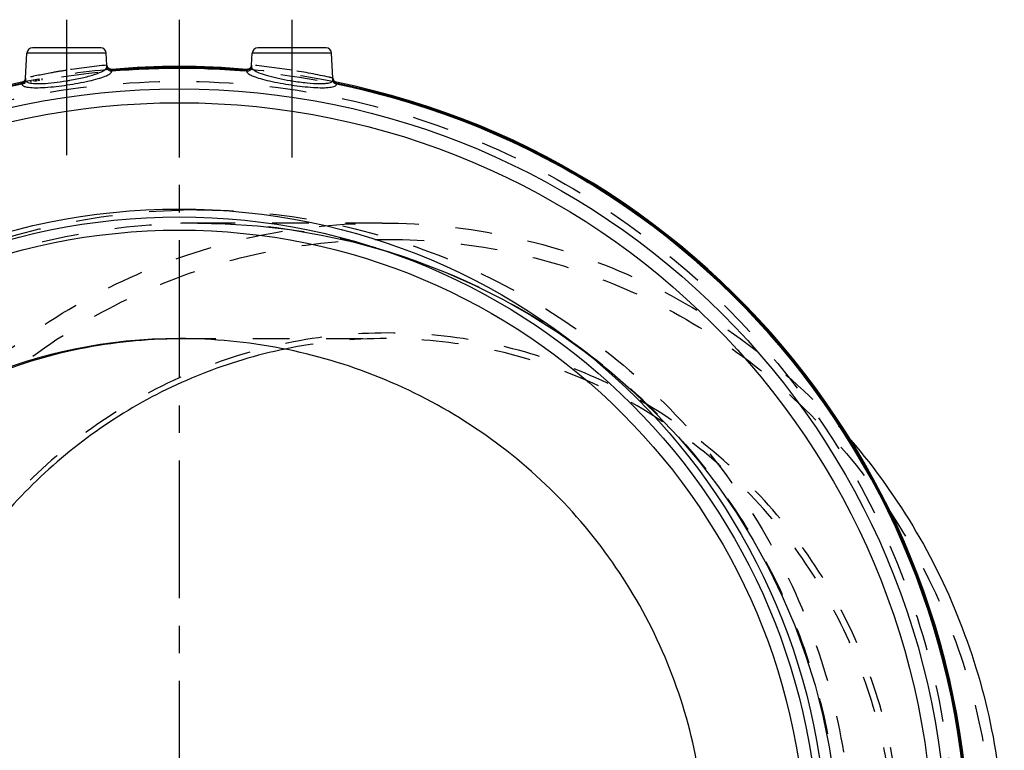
# Model space of a CAD drawing. Header units: millimetres. Extents: x 341 to 659, y 353 to 647.
# Tile 5 of 5: x 458 to 633, y 517 to 647. Entities that reach past the tile are written whole.
import ezdxf

# ---------------------------------------------------------------- set-up
doc = ezdxf.new("R2010")
doc.units = ezdxf.units.MM
doc.header["$LTSCALE"] = 65.185185
doc.linetypes.add('CENTER', pattern=[0.6, 0.375, -0.075, 0.075, -0.075])
doc.linetypes.add('HIDDEN', pattern=[0.2, 0.1, -0.1])
for name, color, linetype in [('ACHSEN_S', 7, 'CONTINUOUS'), ('FASEN', 7, 'CONTINUOUS'), ('FLAECHEN', 7, 'CONTINUOUS'), ('KOERPER', 7, 'CONTINUOUS'), ('KONST.EL_MIT_GEO', 7, 'CONTINUOUS')]:
    doc.layers.add(name, color=color, linetype=linetype)

msp = doc.modelspace()

# ---------------------------------------------------------------- linework, layer by layer
at = {"layer": 'ACHSEN_S', "color": 2, "linetype": 'CENTER'}
msp.add_line((486.37, 646.95), (486.37, 353.05), dxfattribs=at)
at = {"layer": 'FASEN', "color": 8, "linetype": 'HIDDEN'}
msp.add_line((522.39, 610.85), (489.61, 610.85), dxfattribs=at)
for centre, radius, start, end in [((523.18, 501.42), 88.93, 90.0165, 101.7043), ((520.73, 499.63), 111.74, 40.5968, 41.6184)]:
    msp.add_arc(centre, radius, start, end, dxfattribs=at)
for points, knots in [([(522.39, 385.85), (515.17, 385.85), (500.68, 387.3), (479.83, 393.75), (460.61, 404.23), (443.77, 418.32), (429.95, 435.48), (419.69, 455.05), (413.38, 476.28), (411.24, 498.35), (413.38, 520.42), (419.69, 541.65), (429.95, 561.22), (443.77, 578.38), (460.61, 592.47), (479.83, 602.95), (500.68, 609.4), (515.17, 610.85), (522.39, 610.85)], [0, 0, 0, 0, 0.061933, 0.123948, 0.186127, 0.248515, 0.311129, 0.373952, 0.436933, 0.5, 0.563067, 0.626048, 0.688871, 0.751485, 0.813873, 0.876052, 0.938067, 1, 1, 1, 1]), ([(522.39, 610.85), (530.06, 610.85), (545.47, 609.21), (567.53, 601.92), (587.63, 590.14), (599.13, 579.63), (604.27, 573.84)], [0, 0, 0, 0, 0.249122, 0.498619, 0.748851, 1, 1, 1, 1]), ([(523.34, 388.74), (516.31, 388.74), (502.2, 390.15), (481.88, 396.44), (463.15, 406.64), (446.74, 420.37), (433.28, 437.09), (423.28, 456.16), (417.13, 476.84), (415.05, 498.35), (417.13, 519.86), (423.28, 540.54), (433.28, 559.61), (446.74, 576.33), (463.15, 590.06), (481.88, 600.26), (502.2, 606.55), (516.31, 607.96), (523.34, 607.96)], [0, 0, 0, 0, 0.061933, 0.123948, 0.186127, 0.248515, 0.311129, 0.373952, 0.436933, 0.5, 0.563067, 0.626048, 0.688871, 0.751485, 0.813873, 0.876052, 0.938067, 1, 1, 1, 1]), ([(523.34, 607.96), (530.38, 607.96), (544.49, 606.55), (564.81, 600.26), (583.54, 590.06), (599.94, 576.33), (613.4, 559.61), (623.4, 540.54), (629.56, 519.86), (631.63, 498.35), (629.56, 476.84), (623.4, 456.16), (613.4, 437.09), (599.94, 420.37), (583.54, 406.64), (564.81, 396.44), (544.49, 390.15), (530.38, 388.74), (523.34, 388.74)], [0, 0, 0, 0, 0.061933, 0.123948, 0.186127, 0.248515, 0.311129, 0.373952, 0.436933, 0.5, 0.563067, 0.626048, 0.688871, 0.751485, 0.813873, 0.876052, 0.938067, 1, 1, 1, 1]), ([(614.63, 498.35), (614.63, 504.43), (613.46, 516.6), (608.24, 534.15), (599.75, 550.33), (588.33, 564.51), (574.41, 576.16), (558.53, 584.82), (541.28, 590.15), (523.34, 591.95), (505.41, 590.15), (488.16, 584.82), (472.27, 576.16), (458.35, 564.51), (446.93, 550.33), (438.45, 534.15), (433.23, 516.6), (432.05, 504.43), (432.05, 498.35)], [0, 0, 0, 0, 0.063069, 0.126048, 0.188871, 0.251485, 0.313873, 0.376052, 0.43807, 0.5, 0.56193, 0.623948, 0.686127, 0.748515, 0.811129, 0.873952, 0.936931, 1, 1, 1, 1]), ([(613.46, 498.35), (613.46, 504.36), (612.3, 516.41), (607.13, 533.76), (598.74, 549.77), (587.44, 563.8), (573.67, 575.32), (557.96, 583.89), (540.9, 589.16), (529.05, 590.35), (523.15, 590.35)], [0, 0, 0, 0, 0.126138, 0.252095, 0.377742, 0.50297, 0.627747, 0.752104, 0.876139, 1, 1, 1, 1])]:
    msp.add_open_spline(points, degree=3, knots=knots, dxfattribs=at)
at = {"layer": 'FASEN', "color": 7, "linetype": 'Continuous'}
for points, knots in [([(505.14, 588.5), (500.09, 587.45), (490.14, 584.47), (476.22, 577.48), (463.66, 568.17), (452.86, 556.82), (444.1, 543.77), (437.67, 529.38), (433.73, 514.1), (432.84, 503.59), (432.84, 498.35)], [0, 0, 0, 0, 0.12386, 0.247989, 0.372469, 0.497339, 0.622596, 0.748188, 0.874029, 1, 1, 1, 1]), ([(605.58, 572.34), (609.92, 567.27), (617.73, 556.31), (626.35, 538.06), (631.63, 518.54), (633.41, 498.37), (631.64, 478.2), (626.36, 458.67), (617.75, 440.42), (609.94, 429.46), (605.6, 424.39)], [0, 0, 0, 0, 0.12456, 0.249479, 0.374668, 0.499999, 0.625331, 0.750519, 0.87544, 1, 1, 1, 1])]:
    msp.add_open_spline(points, degree=3, knots=knots, dxfattribs=at)
at = {"layer": 'FLAECHEN', "color": 8, "linetype": 'HIDDEN'}
msp.add_line((486.37, 590.35), (523.15, 590.35), dxfattribs=at)
at = {"layer": 'KOERPER', "color": 2, "linetype": 'CENTER'}
for p, q in [((466.37, 646.95), (466.37, 622.88)), ((506.37, 646.95), (506.37, 621.3))]:
    msp.add_line(p, q, dxfattribs=at)
at = {"layer": 'KOERPER', "color": 7, "linetype": 'Continuous'}
for p, q in [((459.09, 636.56), (459.32, 641)), ((473.53, 638.86), (473.42, 641)), ((499.21, 638.86), (499.32, 641)), ((513.65, 636.56), (513.42, 641))]:
    msp.add_line(p, q, dxfattribs=at)
at = {"layer": 'KOERPER', "color": 8, "linetype": 'HIDDEN'}
msp.add_circle((486.37, 498.35), 140, dxfattribs=at)
at = {"layer": 'KONST.EL_MIT_GEO', "color": 7, "linetype": 'Continuous'}
for p, q in [((472.42, 641.95), (460.32, 641.95)), ((512.42, 641.95), (500.32, 641.95)), ((473.42, 641), (459.32, 641)), ((513.42, 641), (499.32, 641)), ((473.53, 638.87), (473.53, 638.87)), ((499.21, 638.87), (499.21, 638.87)), ((459.09, 636.56), (459.09, 636.56)), ((459.09, 636.56), (459.09, 636.56)), ((513.65, 636.56), (513.65, 636.56)), ((513.82, 636.14), (513.78, 636.19)), ((458.36, 635.64), (458.39, 635.48)), ((513.86, 636.08), (513.82, 636.14)), ((514.38, 635.64), (514.35, 635.48))]:
    msp.add_line(p, q, dxfattribs=at)
at = {"layer": 'KONST.EL_MIT_GEO', "color": 8, "linetype": 'HIDDEN'}
for p, q in [((459.09, 636.53), (459.09, 636.56)), ((460.64, 635.97), (460.58, 636.26)), ((460.89, 636.01), (460.83, 636.31)), ((461.06, 636.04), (461, 636.34)), ((461.12, 636.05), (461.07, 636.35)), ((461.46, 636.12), (461.41, 636.41)), ((461.48, 636.12), (461.43, 636.41)), ((461.59, 636.14), (461.53, 636.43)), ((462.06, 636.22), (462.01, 636.52)), ((458.43, 635.53), (458.37, 635.83)), ((458.64, 635.58), (458.58, 635.87)), ((458.66, 635.58), (458.61, 635.88)), ((460.06, 635.85), (460, 636.15))]:
    msp.add_line(p, q, dxfattribs=at)
at = {"layer": 'KONST.EL_MIT_GEO', "color": 7, "linetype": 'Continuous'}
for points in [[(473.67, 638.48), (473.64, 638.53), (473.61, 638.58), (473.59, 638.63), (473.57, 638.68), (473.55, 638.73), (473.54, 638.77), (473.54, 638.81), (473.53, 638.84), (473.53, 638.86), (473.53, 638.87)], [(473.75, 638.38), (473.71, 638.43), (473.67, 638.48)], [(473.84, 638.3), (473.79, 638.34), (473.75, 638.38)], [(474.39, 638.14), (474.31, 638.14), (474.23, 638.14), (474.16, 638.15), (474.09, 638.17), (474.02, 638.2), (473.96, 638.22), (473.9, 638.26), (473.84, 638.3)], [(498.68, 638.18), (498.62, 638.16), (498.56, 638.15), (498.49, 638.14), (498.43, 638.14), (498.36, 638.14), (498.35, 638.14)], [(499.21, 638.87), (499.21, 638.86), (499.21, 638.84), (499.2, 638.81), (499.2, 638.77), (499.19, 638.73), (499.17, 638.69), (499.16, 638.64), (499.14, 638.59), (499.11, 638.54), (499.08, 638.5), (499.05, 638.45), (499.02, 638.41), (498.98, 638.37), (498.94, 638.33), (498.89, 638.29), (498.84, 638.26), (498.79, 638.23), (498.74, 638.2), (498.68, 638.18)], [(459.09, 636.56), (459.09, 636.55), (459.09, 636.53), (459.08, 636.5), (459.07, 636.46), (459.06, 636.41), (459.05, 636.37), (459.03, 636.32), (459.01, 636.27), (458.98, 636.22), (458.95, 636.17), (458.91, 636.12), (458.88, 636.08), (458.83, 636.04), (458.78, 636), (458.73, 635.96)], [(513.66, 636.52), (513.65, 636.53), (513.65, 636.55), (513.65, 636.56)], [(513.78, 636.19), (513.74, 636.25), (513.72, 636.3), (513.7, 636.36), (513.68, 636.41), (513.67, 636.46), (513.66, 636.5), (513.66, 636.52)], [(458.56, 635.87), (458.5, 635.85), (458.45, 635.84)], [(458.73, 635.96), (458.68, 635.93), (458.62, 635.9), (458.56, 635.87)], [(513.96, 635.99), (513.91, 636.04), (513.86, 636.08)], [(514.29, 635.84), (514.23, 635.86), (514.16, 635.88), (514.09, 635.91), (514.02, 635.95), (513.96, 635.99)]]:
    msp.add_lwpolyline(points, dxfattribs=at)
at = {"layer": 'KONST.EL_MIT_GEO', "color": 8, "linetype": 'HIDDEN'}
msp.add_lwpolyline([(489.61, 610.85), (494.5, 610.75), (500.25, 610.36), (505.97, 609.69), (511.63, 608.73), (517.24, 607.5), (522.77, 605.99), (528.21, 604.21), (533.55, 602.16), (538.77, 599.85), (543.87, 597.29), (548.83, 594.47), (553.63, 591.42), (558.27, 588.14), (562.74, 584.63), (567.02, 580.9), (571.1, 576.97), (574.98, 572.84), (578.64, 568.53), (582.07, 564.05), (585.28, 559.41), (588.24, 554.61), (590.96, 549.68), (593.42, 544.62), (595.62, 539.45), (597.56, 534.18), (599.23, 528.82), (600.63, 523.39), (601.75, 517.89), (602.59, 512.35)], dxfattribs=at)
for radius in [140, 137.66]:
    msp.add_circle((486.37, 498.35), radius, dxfattribs=at)
at = {"layer": 'KONST.EL_MIT_GEO', "color": 7, "linetype": 'Continuous'}
for radius in [136.31, 133.86, 115, 113.6, 111.26]:
    msp.add_circle((486.37, 498.35), radius, dxfattribs=at)
for centre, radius, start, end in [((460.32, 640.95), 1, 89.9999, 177), ((472.42, 640.95), 1, 3, 90.0001), ((500.32, 640.95), 1, 89.9999, 177), ((512.42, 640.95), 1, 3, 90.0001), ((474.2, 638.56), 0.672, 185.6023, 194.2395), ((486.37, 498.35), 140.12, 85.0813, 94.9187), ((486.37, 498.35), 140.3, 85.1037, 94.8963), ((486.37, 498.35), 139.95, 85.0958, 94.9042), ((498.54, 638.55), 0.671, 345.7028, 354.397), ((458.41, 685.06), 49.6, 279.2411, 279.9307), ((474.33, 638.7), 0.871, 249.04, 256.1019), ((486.37, 498.35), 140.3, 101.4774, 78.5226), ((486.37, 498.35), 140.12, 101.5322, 78.4678), ((486.37, 498.35), 139.95, 101.5127, 78.4874), ((458.05, 639.27), 3.63, 274.8173, 275.9909), ((458.37, 636.24), 0.719, 343.6169, 355.22), ((514.33, 685.06), 49.6, 260.411, 260.7598), ((514.16, 636.23), 0.51, 186.245, 204.3545), ((514.67, 639.1), 3.47, 263.9691, 265.1997), ((486.37, 498.35), 92, 90, 270)]:
    msp.add_arc(centre, radius, start, end, dxfattribs=at)
at = {"layer": 'KONST.EL_MIT_GEO', "color": 8, "linetype": 'HIDDEN'}
for centre, radius, start, end in [((486.37, 498.35), 140.3, 94.8963, 101.4774), ((484.41, 524.64), 114.77, 95.4421, 99.0444), ((474.32, 638.93), 0.8, 182.9727, 274.9255), ((498.41, 638.93), 0.8, 265.099, 357.0295), ((486.37, 498.35), 140.3, 78.5226, 85.1037), ((488.29, 524.32), 115.09, 80.9606, 84.5528), ((458.29, 636.63), 0.799, 281.4745, 357.0359), ((514.45, 636.63), 0.799, 182.9733, 258.5542), ((489.61, 495.07), 118.13, 90.0759, 91.574), ((489.61, 494.77), 116.08, 90.0001, 91.4967), ((489.61, 495.05), 115.8, 74.1336, 90.002)]:
    msp.add_arc(centre, radius, start, end, dxfattribs=at)
for points, knots in [([(466.37, 637.98), (465.46, 637.84), (463.03, 637.42), (460.61, 636.93), (459.09, 636.59)], [0, 0, 0, 0, 0.371721, 1, 1, 1, 1]), ([(513.65, 636.59), (513.44, 636.63), (511.03, 637.17), (508.6, 637.63), (506.37, 637.98)], [0, 0, 0, 0, 0.086751, 1, 1, 1, 1]), ([(459.09, 636.59), (459.09, 636.59), (459.09, 636.57), (459.09, 636.56), (459.09, 636.56)], [0, 0, 0, 0, 0.277152, 1, 1, 1, 1]), ([(486.37, 383.55), (478.94, 383.75), (464.09, 385.57), (442.75, 392.42), (423.06, 403.17), (405.75, 417.45), (391.49, 434.78), (380.83, 454.54), (374.25, 476), (372.02, 498.35), (374.25, 520.69), (380.83, 542.16), (391.48, 561.92), (405.75, 579.25), (423.06, 593.53), (442.75, 604.28), (464.09, 611.13), (478.94, 612.95), (486.37, 613.15)], [0, 0, 0, 0, 0.062458, 0.124932, 0.187419, 0.24992, 0.312436, 0.374958, 0.437477, 0.499996, 0.562514, 0.625034, 0.687555, 0.750074, 0.812577, 0.875066, 0.937541, 1, 1, 1, 1]), ([(489.46, 613.2), (497.01, 613.21), (512.17, 611.77), (534.03, 605.29), (554.24, 594.72), (572.02, 580.42), (586.66, 562.92), (597.57, 542.87), (604.3, 521.07), (606.58, 498.35), (604.3, 475.64), (597.57, 453.83), (586.66, 433.78), (572.02, 416.28), (554.25, 401.98), (534.03, 391.41), (512.17, 384.93), (497.01, 383.5), (489.46, 383.5)], [0, 0, 0, 0, 0.06249, 0.124979, 0.187467, 0.249957, 0.312455, 0.374961, 0.437476, 0.499996, 0.562516, 0.625031, 0.687538, 0.750035, 0.812526, 0.875014, 0.937502, 1, 1, 1, 1]), ([(486.58, 385.89), (479.29, 386.08), (464.71, 387.84), (443.76, 394.53), (424.42, 405.04), (407.41, 419.02), (393.38, 436), (382.9, 455.37), (376.42, 476.43), (374.22, 498.35), (376.42, 520.27), (382.9, 541.33), (393.38, 560.7), (407.41, 577.68), (424.41, 591.66), (443.75, 602.17), (464.71, 608.86), (479.29, 610.62), (486.58, 610.81)], [0, 0, 0, 0, 0.06247, 0.12495, 0.187438, 0.249937, 0.312448, 0.374965, 0.43748, 0.499996, 0.562511, 0.625026, 0.687543, 0.750057, 0.812558, 0.875048, 0.937529, 1, 1, 1, 1]), ([(521.27, 606.44), (527.1, 604.78), (538.52, 600.53), (554.41, 591.54), (568.67, 580.12), (580.92, 566.58), (590.83, 551.23), (600.54, 528.95), (605.64, 498.56), (600.65, 468.16), (591.03, 445.84), (581.18, 430.46), (568.98, 416.86), (554.76, 405.4), (538.9, 396.35), (527.5, 392.06), (521.68, 390.38)], [0, 0, 0, 0, 0.062549, 0.125096, 0.187643, 0.250191, 0.312743, 0.375299, 0.5, 0.624701, 0.687257, 0.749809, 0.812358, 0.874905, 0.937452, 1, 1, 1, 1])]:
    msp.add_open_spline(points, degree=3, knots=knots, dxfattribs=at)
at = {"layer": 'KONST.EL_MIT_GEO', "color": 7, "linetype": 'Continuous'}
for points, knots in [([(466.96, 636.2), (467.79, 636.35), (469.32, 636.65), (471.31, 637.19), (472.64, 637.69), (473.31, 638.14), (473.5, 638.38), (473.53, 638.49)], [0, 0, 0, 0, 0.35613, 0.659479, 0.8781, 0.950417, 1, 1, 1, 1]), ([(473.53, 638.87), (473.53, 638.87), (473.53, 638.88), (473.53, 638.89), (473.53, 638.89)], [0, 0, 0, 0, 0.738796, 1, 1, 1, 1]), ([(473.53, 638.49), (473.53, 638.53), (473.53, 638.66), (473.54, 638.78), (473.53, 638.87)], [0, 0, 0, 0, 0.338754, 1, 1, 1, 1]), ([(473.55, 638.39), (473.59, 638.22), (473.75, 638.01), (473.96, 637.91), (474.01, 637.88)], [0, 0, 0, 0, 0.735135, 1, 1, 1, 1]), ([(474.36, 637.96), (474.36, 638), (474.36, 638.05), (474.41, 638.13), (474.4, 638.14)], [0, 0, 0, 0, 0.699277, 1, 1, 1, 1]), ([(498.34, 638.14), (498.33, 638.13), (498.38, 638.05), (498.38, 638), (498.38, 637.96)], [0, 0, 0, 0, 0.30403, 1, 1, 1, 1]), ([(498.82, 637.93), (498.87, 637.95), (499.04, 638.06), (499.16, 638.25), (499.19, 638.39)], [0, 0, 0, 0, 0.261098, 1, 1, 1, 1]), ([(499.21, 638.89), (499.21, 638.89), (499.21, 638.88), (499.21, 638.87), (499.21, 638.87)], [0, 0, 0, 0, 0.26142, 1, 1, 1, 1]), ([(499.21, 638.87), (499.21, 638.85), (499.21, 638.72), (499.21, 638.6), (499.21, 638.49)], [0, 0, 0, 0, 0.150838, 1, 1, 1, 1]), ([(499.27, 638.35), (499.29, 638.33), (499.37, 638.22), (499.47, 638.13), (499.55, 638.07)], [0, 0, 0, 0, 0.21718, 1, 1, 1, 1]), ([(499.55, 638.07), (499.84, 637.85), (500.67, 637.46), (502.14, 636.98), (504, 636.53), (505.36, 636.27), (506.07, 636.15)], [0, 0, 0, 0, 0.161348, 0.393578, 0.680717, 1, 1, 1, 1]), ([(459.09, 636.49), (459.09, 636.47), (459.09, 636.37), (459.09, 636.26), (459.09, 636.18)], [0, 0, 0, 0, 0.194404, 1, 1, 1, 1]), ([(466.48, 635.37), (467.78, 635.56), (469.62, 635.88), (471.87, 636.44), (472.82, 636.75), (473.23, 636.92)], [0, 0, 0, 0, 0.568533, 0.808383, 1, 1, 1, 1]), ([(473.23, 636.92), (473.52, 637.04), (473.96, 637.24), (474.37, 637.61), (474.41, 637.79)], [0, 0, 0, 0, 0.635432, 1, 1, 1, 1]), ([(498.39, 637.65), (498.48, 637.5), (498.86, 637.22), (499.26, 637.03), (499.51, 636.93)], [0, 0, 0, 0, 0.393385, 1, 1, 1, 1]), ([(499.51, 636.93), (499.92, 636.76), (500.87, 636.45), (503.11, 635.88), (504.96, 635.56), (506.26, 635.37)], [0, 0, 0, 0, 0.191469, 0.431283, 1, 1, 1, 1]), ([(513.65, 636.56), (513.65, 636.56), (513.65, 636.57), (513.65, 636.59), (513.65, 636.59)], [0, 0, 0, 0, 0.722779, 1, 1, 1, 1]), ([(513.65, 636.18), (513.65, 636.22), (513.65, 636.35), (513.66, 636.47), (513.65, 636.56)], [0, 0, 0, 0, 0.337017, 1, 1, 1, 1]), ([(458.45, 635.84), (458.43, 635.84), (458.42, 635.74), (458.38, 635.69), (458.36, 635.64)], [0, 0, 0, 0, 0.310668, 1, 1, 1, 1]), ([(458.43, 635.65), (458.43, 635.63), (458.44, 635.58), (458.44, 635.5), (458.41, 635.48)], [0, 0, 0, 0, 0.344547, 1, 1, 1, 1]), ([(458.43, 635.65), (458.49, 635.66), (458.7, 635.69), (458.91, 635.81), (459, 635.94)], [0, 0, 0, 0, 0.275554, 1, 1, 1, 1]), ([(459.06, 636.03), (459.02, 635.9), (458.86, 635.64), (458.58, 635.51), (458.44, 635.49)], [0, 0, 0, 0, 0.489144, 1, 1, 1, 1]), ([(458.5, 635.36), (458.51, 635.34), (458.59, 635.25), (458.7, 635.19), (458.78, 635.15)], [0, 0, 0, 0, 0.212728, 1, 1, 1, 1]), ([(458.78, 635.15), (458.84, 635.13), (459.11, 635.03), (459.4, 634.98), (459.63, 634.95)], [0, 0, 0, 0, 0.20345, 1, 1, 1, 1]), ([(459.15, 636.06), (459.17, 636.04), (459.25, 635.95), (459.35, 635.89), (459.44, 635.86)], [0, 0, 0, 0, 0.216071, 1, 1, 1, 1]), ([(459.44, 635.86), (459.76, 635.71), (460.67, 635.6), (462.24, 635.61), (464.21, 635.78), (465.63, 635.98), (466.37, 636.1)], [0, 0, 0, 0, 0.152245, 0.38474, 0.677051, 1, 1, 1, 1]), ([(459.63, 634.95), (460.05, 634.9), (461.04, 634.86), (463.33, 634.96), (465.18, 635.18), (466.48, 635.37)], [0, 0, 0, 0, 0.187511, 0.42749, 1, 1, 1, 1]), ([(506.26, 635.37), (507.56, 635.18), (509.41, 634.96), (511.7, 634.86), (512.68, 634.9), (513.11, 634.95)], [0, 0, 0, 0, 0.572395, 0.812397, 1, 1, 1, 1]), ([(506.37, 636.1), (507.26, 635.96), (508.92, 635.73), (510.89, 635.59), (512.21, 635.62), (512.91, 635.72), (513.4, 635.87), (513.62, 636.07), (513.65, 636.18)], [0, 0, 0, 0, 0.36116, 0.672396, 0.794904, 0.889864, 0.956411, 1, 1, 1, 1]), ([(513.11, 634.95), (513.27, 634.97), (513.57, 635.02), (513.99, 635.14), (514.27, 635.33), (514.3, 635.49)], [0, 0, 0, 0, 0.365586, 0.648541, 1, 1, 1, 1]), ([(513.69, 636.02), (513.74, 635.92), (513.93, 635.73), (514.18, 635.67), (514.31, 635.65)], [0, 0, 0, 0, 0.465017, 1, 1, 1, 1]), ([(514.3, 635.49), (514.24, 635.5), (514.02, 635.56), (513.83, 635.73), (513.75, 635.88)], [0, 0, 0, 0, 0.259479, 1, 1, 1, 1]), ([(514.38, 635.64), (514.36, 635.69), (514.32, 635.74), (514.31, 635.84), (514.29, 635.84)], [0, 0, 0, 0, 0.687723, 1, 1, 1, 1]), ([(514.31, 635.65), (514.31, 635.63), (514.3, 635.58), (514.29, 635.52), (514.3, 635.49)], [0, 0, 0, 0, 0.354055, 1, 1, 1, 1]), ([(396.06, 498.35), (396.06, 504.36), (397.22, 516.41), (402.39, 533.76), (410.78, 549.77), (422.08, 563.8), (435.85, 575.32), (451.57, 583.89), (468.62, 589.16), (480.47, 590.35), (486.37, 590.35)], [0, 0, 0, 0, 0.126138, 0.252096, 0.377742, 0.50297, 0.627746, 0.752105, 0.876135, 1, 1, 1, 1]), ([(579.81, 498.35), (579.81, 504.41), (578.59, 516.57), (573.17, 534.04), (564.39, 550.1), (552.63, 564.11), (538.35, 575.55), (522.12, 584.01), (504.58, 589.19), (492.43, 590.35), (486.37, 590.35)], [0, 0, 0, 0, 0.125004, 0.249996, 0.374991, 0.499983, 0.624977, 0.749977, 0.874981, 1, 1, 1, 1])]:
    msp.add_open_spline(points, degree=3, knots=knots, dxfattribs=at)
for points in [[(474.36, 637.96), (474.28, 637.92), (474.2, 637.89), (474.12, 637.85)], [(498.62, 637.85), (498.54, 637.89), (498.46, 637.92), (498.38, 637.96)], [(499.21, 638.49), (499.22, 638.44), (499.25, 638.39), (499.27, 638.35)], [(459.09, 636.56), (459.09, 636.53), (459.09, 636.51), (459.09, 636.49)], [(474.12, 637.85), (474.21, 637.82), (474.31, 637.79), (474.41, 637.79)], [(498.33, 637.79), (498.43, 637.79), (498.53, 637.82), (498.62, 637.85)], [(498.33, 637.79), (498.34, 637.74), (498.37, 637.69), (498.39, 637.65)], [(498.62, 637.85), (498.69, 637.87), (498.76, 637.89), (498.82, 637.93)], [(458.44, 635.49), (458.45, 635.44), (458.47, 635.4), (458.5, 635.36)], [(459, 635.94), (459.05, 636.01), (459.08, 636.09), (459.09, 636.18)], [(459.09, 636.18), (459.1, 636.13), (459.12, 636.09), (459.15, 636.06)], [(513.75, 635.88), (513.69, 635.97), (513.66, 636.07), (513.65, 636.18)]]:
    msp.add_open_spline(points, degree=3, dxfattribs=at)

doc.saveas('drawing.dxf')
